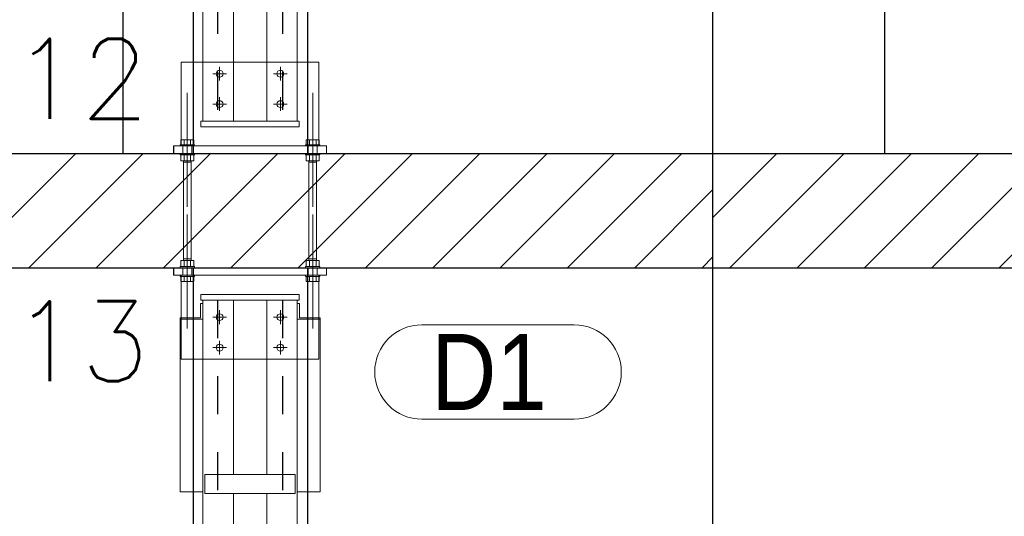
# Model space of a CAD drawing. Header units: metres. Extents: x 70279.8 to 70377.7, y 409251.8 to 409331.5.
# Tile 222 of 244: x 70325.8 to 70328.4, y 409310.8 to 409312.1. Entities that reach past the tile are written whole.
import ezdxf

# ---------------------------------------------------------------- set-up
doc = ezdxf.new("R2010")
doc.units = ezdxf.units.M
doc.linetypes.add('DASHED', pattern=[0.75, 0.5, -0.25])
doc.linetypes.add('XKITLINE00', pattern=[0])
doc.layers.add('CH-Support-Footing', color=8, linetype='Continuous', lineweight=0)
doc.styles.add('Arial', font='arial.ttf')
doc.styles.add('ROMANS', font='romans.shx')
pattern_1 = [(45, (70275, 409260.7), (-0.08838835, 0.08838835), [])]

# ---------------------------------------------------------------- blocks, each defined once
blk = doc.blocks.new('fp_d1')
at = {"layer": 'CH-Support-Footing', "color": 253, "linetype": 'DASHED', "lineweight": 25}
for p, q in [((-85, 18815), (-85, 9685)), ((-85, 18815), (-85, 9685)), ((85, 18815), (85, 9685)), ((85, 18815), (85, 9685)), ((-85, 9215), (-85, 85)), ((-85, 9215), (-85, 85)), ((85, 9215), (85, 85)), ((85, 9215), (85, 85))]:
    blk.add_line(p, q, dxfattribs=at)
at = {"layer": 'CH-Support-Footing', "linetype": 'XKITLINE00', "lineweight": 0}
for p, q in [((180.3, 9840), (-180.5, 9840)), ((-180.5, 9840), (-180.5, 9620)), ((-79.7, 9828), (-79.7, 9792)), ((79.8, 9828), (79.8, 9792)), ((180.3, 9620), (180.3, 9840)), ((-97.7, 9810), (-61.7, 9810)), ((61.8, 9810), (97.8, 9810)), ((-164.6, 9760), (-164.6, 9460)), ((-164.6, 9760), (-164.6, 9460)), ((-164.6, 9760), (-164.6, 9460)), ((-164.6, 9760), (-164.6, 9460)), ((-79.7, 9748), (-79.7, 9712)), ((79.8, 9748), (79.8, 9712)), ((164.6, 9760), (164.6, 9460)), ((164.6, 9760), (164.6, 9460)), ((164.6, 9760), (164.6, 9460)), ((164.6, 9760), (164.6, 9460)), ((-97.7, 9730), (-61.7, 9730)), ((61.8, 9730), (97.8, 9730)), ((-128.7, 9685), (128.8, 9685)), ((-128.7, 9685), (-128.7, 9670)), ((-128.7, 9670), (128.8, 9670)), ((128.8, 9685), (128.8, 9670)), ((-200.5, 9620), (200.5, 9620)), ((-200.5, 9620), (-200.5, 9600)), ((-200.5, 9620), (200.5, 9620)), ((-200.5, 9620), (-200.5, 9600)), ((-176.6, 9620), (-176.6, 9600)), ((-176.6, 9620), (-176.6, 9600)), ((-176.6, 9620), (-176.6, 9600)), ((-176.6, 9620), (-176.6, 9600)), ((-152.6, 9620), (-152.6, 9600)), ((-152.6, 9620), (-152.6, 9600)), ((-152.6, 9620), (-152.6, 9600)), ((-152.6, 9620), (-152.6, 9600)), ((152.6, 9620), (152.6, 9600)), ((152.6, 9620), (152.6, 9600)), ((152.6, 9620), (152.6, 9600)), ((152.6, 9620), (152.6, 9600)), ((176.6, 9620), (176.6, 9600)), ((176.6, 9620), (176.6, 9600)), ((176.6, 9620), (176.6, 9600)), ((176.6, 9620), (176.6, 9600)), ((200.5, 9620), (200.5, 9600)), ((200.5, 9620), (200.5, 9600)), ((-200.5, 9600), (200.5, 9600)), ((-200.5, 9600), (200.5, 9600)), ((-164.6, 9140), (-164.6, 9440)), ((-164.6, 9140), (-164.6, 9440)), ((164.6, 9140), (164.6, 9440)), ((164.6, 9140), (164.6, 9440)), ((-200.5, 9300), (200.5, 9300)), ((-200.5, 9300), (-200.5, 9280)), ((-176.6, 9280), (-176.6, 9300)), ((-176.6, 9280), (-176.6, 9300)), ((-152.6, 9280), (-152.6, 9300)), ((-152.6, 9280), (-152.6, 9300)), ((152.6, 9280), (152.6, 9300)), ((152.6, 9280), (152.6, 9300)), ((176.6, 9280), (176.6, 9300)), ((176.6, 9280), (176.6, 9300)), ((200.5, 9300), (200.5, 9280)), ((-200.5, 9280), (200.5, 9280)), ((-180.5, 9060), (-180.5, 9280)), ((180.3, 9280), (180.3, 9060)), ((-128.7, 9230), (128.8, 9230)), ((-128.7, 9230), (-128.7, 9215)), ((128.8, 9230), (128.8, 9215)), ((-128.7, 9215), (128.8, 9215)), ((-79.7, 9152), (-79.7, 9188)), ((79.8, 9152), (79.8, 9188)), ((-61.7, 9170), (-97.7, 9170)), ((97.8, 9170), (61.8, 9170)), ((-79.7, 9072), (-79.7, 9108)), ((79.8, 9072), (79.8, 9108)), ((-61.7, 9090), (-97.7, 9090)), ((97.8, 9090), (61.8, 9090)), ((180.3, 9060), (-180.5, 9060)), ((-118.7, 8706.5), (-118.7, 8756.5)), ((-118.7, 8756.5), (118.8, 8756.5)), ((118.8, 8756.5), (118.8, 8706.5)), ((118.8, 8706.5), (-118.7, 8706.5))]:
    blk.add_line(p, q, dxfattribs=at)
for centre in [(-79.7, 9810), (79.8, 9810), (-79.7, 9730), (79.8, 9730), (-79.7, 9170), (79.8, 9170), (-79.7, 9090), (79.8, 9090)]:
    blk.add_circle(centre, 9, dxfattribs=at)

msp = doc.modelspace()

# ---------------------------------------------------------------- hatches: boundary and pattern name
h = msp.add_hatch()
h.set_pattern_fill('ANSI31', color=256)
h.set_pattern_definition([(45, (70274.75, 409260.7), (-0.08838835, 0.08838835), [])])
edge = h.paths.add_edge_path()
edge.add_arc((70318.75, 409311.6), 0.3, 60, 120)
edge.add_line((70318.6, 409311.8598), (70318.6, 409315.35))
edge.add_arc((70318.75, 409315.35), 0.15, 180.0021, 360)
edge.add_line((70318.9, 409315.35), (70318.9, 409311.8598))
edge = h.paths.add_edge_path()
edge.add_arc((70318.75, 409311.6), 0.3, 330, 390)
edge.add_line((70319.0098, 409311.75), (70327.65, 409311.75))
edge.add_line((70327.65, 409311.75), (70327.65, 409311.45))
edge.add_line((70327.65, 409311.45), (70319.0098, 409311.45))
edge = h.paths.add_edge_path()
edge.add_arc((70318.75, 409311.6), 0.3, 240, 300)
edge.add_line((70318.9, 409311.3402), (70318.9, 409309.35))
edge.add_arc((70318.75, 409309.3387), 0.1504, 4.3077, 175.6923)
edge.add_line((70318.6, 409309.35), (70318.6, 409311.3402))
at = {"linetype": 'DASHED'}
h = msp.add_hatch(dxfattribs=at)
h.set_pattern_fill('ANSI31', color=256)
h.set_pattern_definition(pattern_1)
h.paths.add_polyline_path([(70328.5902, 409311.75), (70327.65, 409311.75), (70327.65, 409311.45), (70328.5902, 409311.45, -0.131653), (70328.55, 409311.6, -0.131652)])
h = msp.add_hatch(dxfattribs=at)
h.set_pattern_fill('ANSI31', color=256)
h.set_pattern_definition(pattern_1)
h.paths.add_polyline_path([(70327.65, 409311.75), (70327.65, 409311.45), (70328.5902, 409311.45, -0.131653), (70328.55, 409311.6, -0.131652), (70328.5902, 409311.75)])

# ---------------------------------------------------------------- linework, layer by layer
at = {"ltscale": 50}
msp.add_line((70327.65, 409298.85), (70327.65, 409331.2), dxfattribs=at)
for p, q in [((70326.285, 409321.05), (70326.285, 409311.75)), ((70326.585, 409321.05), (70326.585, 409311.75)), ((70318.9, 409311.75), (70329, 409311.75)), ((70318.9, 409311.75), (70329, 409311.75)), ((70326.285, 409311.75), (70326.585, 409311.75)), ((70326.285, 409311.75), (70326.585, 409311.75)), ((70318.9, 409311.45), (70329, 409311.45)), ((70318.9, 409311.45), (70329, 409311.45)), ((70326.285, 409311.45), (70326.285, 409302.15)), ((70326.585, 409311.45), (70326.585, 409302.15))]:
    msp.add_line(p, q)
at = {"linetype": 'XKITLINE00', "lineweight": 0}
for p, q in [((70326.3107, 409311.835), (70326.3107, 409320.965)), ((70326.5582, 409311.835), (70326.5582, 409320.965)), ((70326.3907, 409311.835), (70326.3907, 409312.2935)), ((70326.4782, 409311.835), (70326.4782, 409312.2935)), ((70326.254, 409311.99), (70326.3107, 409311.99)), ((70326.254, 409311.77), (70326.254, 409311.99)), ((70326.3907, 409311.99), (70326.4782, 409311.99)), ((70326.5582, 409311.99), (70326.6148, 409311.99)), ((70326.6148, 409311.77), (70326.6148, 409311.99)), ((70326.3057, 409311.835), (70326.5632, 409311.835)), ((70326.3057, 409311.835), (70326.3057, 409311.82)), ((70326.5632, 409311.835), (70326.5632, 409311.82)), ((70326.3057, 409311.82), (70326.5632, 409311.82)), ((70326.2525, 409311.773), (70326.2525, 409311.7862)), ((70326.2525, 409311.7862), (70326.2871, 409311.7862)), ((70326.2525, 409311.773), (70326.2525, 409311.7862)), ((70326.2525, 409311.7862), (70326.2871, 409311.7862)), ((70326.2612, 409311.773), (70326.2612, 409311.7862)), ((70326.2612, 409311.773), (70326.2612, 409311.7862)), ((70326.2785, 409311.773), (70326.2785, 409311.7862)), ((70326.2785, 409311.773), (70326.2785, 409311.7862)), ((70326.2871, 409311.773), (70326.2871, 409311.7862)), ((70326.2871, 409311.773), (70326.2871, 409311.7862)), ((70326.5817, 409311.773), (70326.5817, 409311.7862)), ((70326.5817, 409311.7862), (70326.6163, 409311.7862)), ((70326.5817, 409311.773), (70326.5817, 409311.7862)), ((70326.5817, 409311.7862), (70326.6163, 409311.7862)), ((70326.5904, 409311.773), (70326.5904, 409311.7862)), ((70326.5904, 409311.773), (70326.5904, 409311.7862)), ((70326.6077, 409311.773), (70326.6077, 409311.7862)), ((70326.6077, 409311.773), (70326.6077, 409311.7862)), ((70326.6163, 409311.773), (70326.6163, 409311.7862)), ((70326.6163, 409311.773), (70326.6163, 409311.7862)), ((70326.234, 409311.77), (70326.6349, 409311.77)), ((70326.234, 409311.77), (70326.234, 409311.75)), ((70326.234, 409311.77), (70326.6349, 409311.77)), ((70326.234, 409311.77), (70326.234, 409311.75)), ((70326.2883, 409311.773), (70326.2513, 409311.773)), ((70326.2513, 409311.77), (70326.2513, 409311.773)), ((70326.2883, 409311.773), (70326.2513, 409311.773)), ((70326.2513, 409311.77), (70326.2513, 409311.773)), ((70326.2883, 409311.77), (70326.2883, 409311.773)), ((70326.2883, 409311.77), (70326.2883, 409311.773)), ((70326.6175, 409311.773), (70326.5805, 409311.773)), ((70326.5805, 409311.77), (70326.5805, 409311.773)), ((70326.6175, 409311.773), (70326.5805, 409311.773)), ((70326.5805, 409311.77), (70326.5805, 409311.773)), ((70326.6175, 409311.77), (70326.6175, 409311.773)), ((70326.6175, 409311.77), (70326.6175, 409311.773)), ((70326.6349, 409311.77), (70326.6349, 409311.75)), ((70326.6349, 409311.77), (70326.6349, 409311.75)), ((70326.234, 409311.75), (70326.6349, 409311.75)), ((70326.234, 409311.75), (70326.6349, 409311.75)), ((70326.2513, 409311.747), (70326.2513, 409311.75)), ((70326.2513, 409311.747), (70326.2513, 409311.75)), ((70326.2883, 409311.747), (70326.2513, 409311.747)), ((70326.2883, 409311.747), (70326.2513, 409311.747)), ((70326.2525, 409311.731), (70326.2525, 409311.747)), ((70326.2525, 409311.731), (70326.2525, 409311.747)), ((70326.2525, 409311.731), (70326.2871, 409311.731)), ((70326.2525, 409311.731), (70326.2871, 409311.731)), ((70326.2598, 409311.473), (70326.2598, 409311.731)), ((70326.2598, 409311.473), (70326.2598, 409311.731)), ((70326.2612, 409311.731), (70326.2612, 409311.747)), ((70326.2612, 409311.731), (70326.2612, 409311.747)), ((70326.2785, 409311.731), (70326.2785, 409311.747)), ((70326.2785, 409311.731), (70326.2785, 409311.747)), ((70326.2798, 409311.473), (70326.2798, 409311.731)), ((70326.2798, 409311.473), (70326.2798, 409311.731)), ((70326.2871, 409311.731), (70326.2871, 409311.747)), ((70326.2871, 409311.731), (70326.2871, 409311.747)), ((70326.2883, 409311.747), (70326.2883, 409311.75)), ((70326.2883, 409311.747), (70326.2883, 409311.75)), ((70326.5805, 409311.747), (70326.5805, 409311.75)), ((70326.5805, 409311.747), (70326.5805, 409311.75)), ((70326.6175, 409311.747), (70326.5805, 409311.747)), ((70326.6175, 409311.747), (70326.5805, 409311.747)), ((70326.5817, 409311.731), (70326.5817, 409311.747)), ((70326.5817, 409311.731), (70326.5817, 409311.747)), ((70326.5817, 409311.731), (70326.6163, 409311.731)), ((70326.5817, 409311.731), (70326.6163, 409311.731)), ((70326.589, 409311.473), (70326.589, 409311.731)), ((70326.589, 409311.473), (70326.589, 409311.731)), ((70326.5904, 409311.731), (70326.5904, 409311.747)), ((70326.5904, 409311.731), (70326.5904, 409311.747)), ((70326.6077, 409311.731), (70326.6077, 409311.747)), ((70326.6077, 409311.731), (70326.6077, 409311.747)), ((70326.609, 409311.473), (70326.609, 409311.731)), ((70326.609, 409311.473), (70326.609, 409311.731)), ((70326.6163, 409311.731), (70326.6163, 409311.747)), ((70326.6163, 409311.731), (70326.6163, 409311.747)), ((70326.6175, 409311.747), (70326.6175, 409311.75)), ((70326.6175, 409311.747), (70326.6175, 409311.75)), ((70326.2798, 409311.727), (70326.2598, 409311.727)), ((70326.2598, 409311.469), (70326.2598, 409311.727)), ((70326.2798, 409311.469), (70326.2798, 409311.727)), ((70326.609, 409311.727), (70326.589, 409311.727)), ((70326.589, 409311.469), (70326.589, 409311.727)), ((70326.609, 409311.469), (70326.609, 409311.727)), ((70326.2798, 409311.473), (70326.2598, 409311.473)), ((70326.2798, 409311.473), (70326.2598, 409311.473)), ((70326.609, 409311.473), (70326.589, 409311.473)), ((70326.609, 409311.473), (70326.589, 409311.473)), ((70326.234, 409311.45), (70326.6349, 409311.45)), ((70326.234, 409311.45), (70326.234, 409311.43)), ((70326.2883, 409311.453), (70326.2513, 409311.453)), ((70326.2513, 409311.45), (70326.2513, 409311.453)), ((70326.2871, 409311.469), (70326.2525, 409311.469)), ((70326.2525, 409311.469), (70326.2525, 409311.453)), ((70326.2612, 409311.453), (70326.2612, 409311.469)), ((70326.2785, 409311.453), (70326.2785, 409311.469)), ((70326.2871, 409311.453), (70326.2871, 409311.469)), ((70326.2883, 409311.45), (70326.2883, 409311.453)), ((70326.6175, 409311.453), (70326.5805, 409311.453)), ((70326.5805, 409311.45), (70326.5805, 409311.453)), ((70326.6163, 409311.469), (70326.5817, 409311.469)), ((70326.5817, 409311.469), (70326.5817, 409311.453)), ((70326.5904, 409311.453), (70326.5904, 409311.469)), ((70326.6077, 409311.453), (70326.6077, 409311.469)), ((70326.6163, 409311.453), (70326.6163, 409311.469)), ((70326.6175, 409311.45), (70326.6175, 409311.453)), ((70326.6349, 409311.45), (70326.6349, 409311.43)), ((70326.234, 409311.43), (70326.6349, 409311.43)), ((70326.2513, 409311.427), (70326.2513, 409311.43)), ((70326.2883, 409311.427), (70326.2513, 409311.427)), ((70326.2525, 409311.4138), (70326.2525, 409311.427)), ((70326.254, 409311.3185), (70326.254, 409311.43)), ((70326.2612, 409311.4138), (70326.2612, 409311.427)), ((70326.2785, 409311.4138), (70326.2785, 409311.427)), ((70326.2871, 409311.427), (70326.2871, 409311.4138)), ((70326.2883, 409311.427), (70326.2883, 409311.43)), ((70326.5805, 409311.427), (70326.5805, 409311.43)), ((70326.6175, 409311.427), (70326.5805, 409311.427)), ((70326.5817, 409311.4138), (70326.5817, 409311.427)), ((70326.5904, 409311.4138), (70326.5904, 409311.427)), ((70326.6077, 409311.4138), (70326.6077, 409311.427)), ((70326.6148, 409311.3185), (70326.6148, 409311.43)), ((70326.6163, 409311.427), (70326.6163, 409311.4138)), ((70326.6175, 409311.427), (70326.6175, 409311.43)), ((70326.2871, 409311.4138), (70326.2525, 409311.4138)), ((70326.6163, 409311.4138), (70326.5817, 409311.4138)), ((70326.3057, 409311.38), (70326.5632, 409311.38)), ((70326.3057, 409311.38), (70326.3057, 409311.365)), ((70326.5632, 409311.38), (70326.5632, 409311.365)), ((70326.3047, 409311.3185), (70326.3047, 409311.3557)), ((70326.3047, 409311.3557), (70326.3107, 409311.3557)), ((70326.3057, 409311.365), (70326.5632, 409311.365)), ((70326.3107, 409302.235), (70326.3107, 409311.365)), ((70326.3907, 409310.9065), (70326.3907, 409311.365)), ((70326.4782, 409310.9065), (70326.4782, 409311.365)), ((70326.5582, 409302.235), (70326.5582, 409311.365)), ((70326.5582, 409311.3556), (70326.5642, 409311.3556)), ((70326.5642, 409311.3556), (70326.5642, 409311.3185)), ((70326.2507, 409310.8609), (70326.2507, 409311.3185)), ((70326.2507, 409311.3185), (70326.3047, 409311.3185)), ((70326.5642, 409311.3185), (70326.6182, 409311.3185)), ((70326.6182, 409310.8609), (70326.6182, 409311.3185)), ((70326.2507, 409311.3144), (70326.3107, 409311.3144)), ((70326.5582, 409311.3144), (70326.6182, 409311.3144)), ((70326.3907, 409311.21), (70326.4782, 409311.21)), ((70326.3157, 409310.8565), (70326.3157, 409310.9065)), ((70326.3157, 409310.9065), (70326.5532, 409310.9065)), ((70326.5532, 409310.9065), (70326.5532, 409310.8565)), ((70326.3107, 409310.8609), (70326.2507, 409310.8609)), ((70326.5532, 409310.8565), (70326.3157, 409310.8565)), ((70326.3907, 409310.453), (70326.3907, 409310.8565)), ((70326.4782, 409310.453), (70326.4782, 409310.8565)), ((70326.5582, 409310.8609), (70326.6182, 409310.8609))]:
    msp.add_line(p, q, dxfattribs=at)
at = {"ltscale": 5}
for p, q in [((70326.1003, 409313.55), (70326.1003, 409311.75)), ((70328.1003, 409313.55), (70328.1003, 409311.75))]:
    msp.add_line(p, q, dxfattribs=at)
at = {"linetype": 'Continuous', "lineweight": 0}
for p, q in [((70326.8859, 409311.3), (70327.2853, 409311.3)), ((70326.8859, 409311.052), (70327.2853, 409311.052))]:
    msp.add_line(p, q, dxfattribs=at)
for centre, start, end in [((70326.8859, 409311.176), 90, 270), ((70327.2853, 409311.176), 270, 90)]:
    msp.add_arc(centre, 0.124, start, end, dxfattribs=at)

# ---------------------------------------------------------------- block references
at = {"xscale": 0.001, "yscale": 0.001, "zscale": 0.001}
msp.add_blockref('fp_d1', (70326.4344, 409302.15), dxfattribs=at)

# ---------------------------------------------------------------- texts
at = {"style": 'Arial', "width": 0.85}
msp.add_text('D1', height=0.2, dxfattribs=at).set_placement((70326.9099, 409311.076))
at = {"char_height": 0.21, "attachment_point": 1, "style": 'ROMANS'}
for s, insert in [('12', (70325.8094, 409312.0517)), ('13', (70325.8094, 409311.3617))]:
    msp.add_mtext_dynamic_manual_height_columns(s, width=437.989627, gutter_width=15, heights=[0], dxfattribs=dict(at, insert=insert))

doc.saveas('drawing.dxf')
